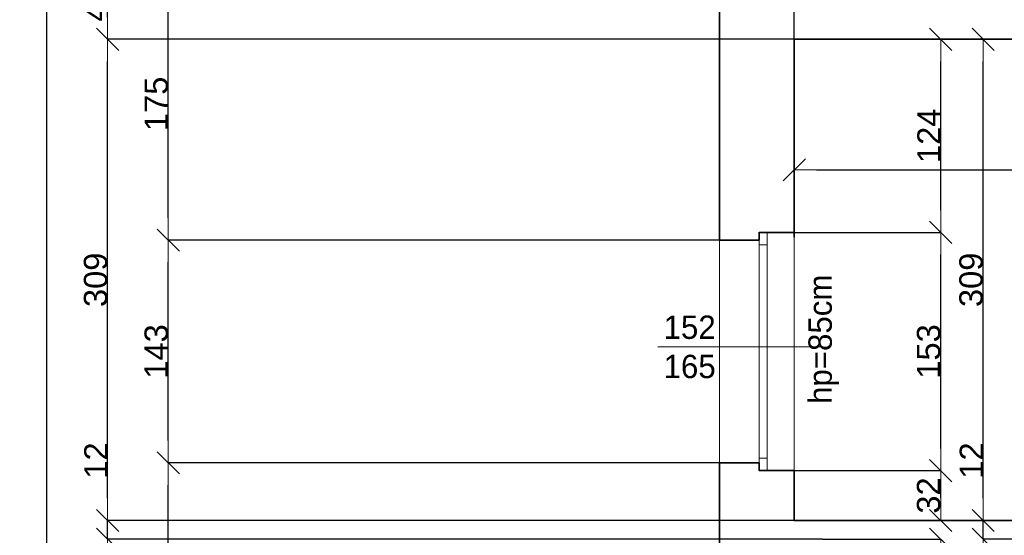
# Model space of a CAD drawing. Header units: metres. Extents: x 7506757 to 756746378, y 5735207 to 582114514.
# Tile 62 of 256: x 7522134 to 7528451, y 5867063 to 5870375. Entities that reach past the tile are written whole.
import ezdxf

# ---------------------------------------------------------------- set-up
doc = ezdxf.new("R2010")
doc.units = ezdxf.units.M
doc.header["$MEASUREMENT"] = 0
doc.header["$PDMODE"] = 2
doc.layers.get('0').update_dxf_attribs({"color": 250, "linetype": 'CONTINUOUS', "lineweight": 100, "plot": 0})
doc.layers.get('Defpoints').update_dxf_attribs({"linetype": 'CONTINUOUS'})
for name, color, linetype, lineweight in [('M_OCIANA6', 5, 'CONTINUOUS', 35), ('M_OPISY141', 7, 'CONTINUOUS', 0), ('m_umeblowanie1', 7, 'CONTINUOUS', 13), ('opis1', 7, 'CONTINUOUS', 13)]:
    doc.layers.add(name, color=color, linetype=linetype, lineweight=lineweight)
doc.layers.add('PWYMIAR', color=7, linetype='CONTINUOUS')
doc.styles.add('GENERATED_STYLE_1', font='arial.ttf')
doc.styles.add('GENERATED_STYLE_2', font='txt')
doc.dimstyles.new('GENERATED_STYLE__1', dxfattribs={"dimtxt": 150, "dimasz": 142.5, "dimexe": 0.18, "dimexo": 0, "dimgap": 0.09, "dimtad": 1, "dimdec": 0, "dimlfac": 0.1, "dimzin": 0, "dimdsep": 46, "dimtxsty": 'GENERATED_STYLE_1', "dimblk": 'ARROWHEAD_6', "dimblk1": 'ARROWHEAD_6', "dimblk2": 'ARROWHEAD_6', "dimcen": 0.09, "dimclrd": 251, "dimclre": 251, "dimclrt": 7, "dimazin": 0, "dimtfac": 1, "dimtdec": 4, "dimtmove": 0, "dimatfit": 3, "dimfxl": 0, "dimtolj": 1, "dimtzin": 0, "dimarcsym": 0})
doc.dimstyles.new('GENERATED_STYLE__2', dxfattribs={"dimtxt": 150, "dimasz": 142.5, "dimexe": 0.18, "dimexo": 0, "dimgap": 0.09, "dimtad": 1, "dimtih": 1, "dimtoh": 1, "dimdec": 0, "dimlfac": 0.1, "dimzin": 0, "dimdsep": 46, "dimtxsty": 'GENERATED_STYLE_1', "dimblk": 'ARROWHEAD_6', "dimblk1": 'ARROWHEAD_6', "dimblk2": 'ARROWHEAD_6', "dimcen": 0.09, "dimclrd": 251, "dimclre": 251, "dimclrt": 7, "dimazin": 0, "dimtfac": 1, "dimtdec": 4, "dimtmove": 0, "dimatfit": 3, "dimfxl": 0, "dimtolj": 1, "dimtzin": 0, "dimarcsym": 0})
doc.dimstyles.new('GENERATED_STYLE__3', dxfattribs={"dimtxt": 150, "dimasz": 142.5, "dimexe": 0.18, "dimexo": 0, "dimgap": 0.09, "dimtad": 1, "dimdec": 0, "dimlfac": 0.1, "dimzin": 0, "dimdsep": 46, "dimtxsty": 'GENERATED_STYLE_1', "dimblk": 'ARROWHEAD_6', "dimblk1": 'ARROWHEAD_6', "dimblk2": 'ARROWHEAD_6', "dimcen": 0.09, "dimclrd": 251, "dimclre": 251, "dimclrt": 7, "dimazin": 0, "dimtfac": 1, "dimtdec": 4, "dimtmove": 2, "dimatfit": 3, "dimfxl": 0, "dimtolj": 1, "dimtzin": 0, "dimarcsym": 0})

# ---------------------------------------------------------------- blocks, each defined once
blk = doc.blocks.new('ARROWHEAD_6')
at = {"color": 0, "linetype": 'Continuous', "lineweight": 0}
for p, q in [((-0.5, -0.5), (0.5, 0.5)), ((0, 0), (-1, 0))]:
    blk.add_line(p, q, dxfattribs=at)
blk = doc.blocks.new('*D4630')
at = {"layer": 'Defpoints', "color": 0, "linetype": 'Continuous', "transparency": 16777216}
for p in [(7527103.4, 5867479.1), (7528042.8, 5867479.1), (7527103.4, 5867159.1)]:
    blk.add_point(p, dxfattribs=at)
at = {"layer": 'PWYMIAR', "color": 251, "linetype": 'Continuous', "lineweight": -2, "transparency": 16777216}
for p, q in [((7527103.4, 5867479.1), (7528043, 5867479.1)), ((7528042.8, 5867301.6), (7528042.8, 5867336.6)), ((7527103.4, 5867159.1), (7528043, 5867159.1))]:
    blk.add_line(p, q, dxfattribs=at)
at = {"layer": 'PWYMIAR', "color": 251, "linetype": 'Continuous', "lineweight": -2, "transparency": 16777216, "xscale": 142.5, "yscale": 142.5, "zscale": 142.5}
for p, rotation in [((7528042.8, 5867479.1), 90), ((7528042.8, 5867159.1), 270)]:
    blk.add_blockref('ARROWHEAD_6', p, dxfattribs=dict(at, rotation=rotation))
at = {"layer": 'PWYMIAR', "color": 7, "linetype": 'Continuous', "lineweight": 13, "transparency": 16777216, "insert": (7527966.1, 5867319.1), "char_height": 150, "attachment_point": 5, "rotation": 90, "style": 'GENERATED_STYLE_1'}
blk.add_mtext('\\A1;32', dxfattribs=at)
blk = doc.blocks.new('*D4631')
at = {"layer": 'Defpoints', "color": 0, "linetype": 'Continuous', "transparency": 16777216}
for p in [(7527103.4, 5869009.1), (7528042.8, 5869009.1), (7527103.4, 5867479.1)]:
    blk.add_point(p, dxfattribs=at)
at = {"layer": 'PWYMIAR', "color": 251, "linetype": 'Continuous', "lineweight": -2, "transparency": 16777216}
for p, q in [((7527103.4, 5869009.1), (7528043, 5869009.1)), ((7528042.8, 5867621.6), (7528042.8, 5868866.6)), ((7527103.4, 5867479.1), (7528043, 5867479.1))]:
    blk.add_line(p, q, dxfattribs=at)
at = {"layer": 'PWYMIAR', "color": 251, "linetype": 'Continuous', "lineweight": -2, "transparency": 16777216, "xscale": 142.5, "yscale": 142.5, "zscale": 142.5}
for p, rotation in [((7528042.8, 5869009.1), 90), ((7528042.8, 5867479.1), 270)]:
    blk.add_blockref('ARROWHEAD_6', p, dxfattribs=dict(at, rotation=rotation))
at = {"layer": 'PWYMIAR', "color": 7, "linetype": 'Continuous', "lineweight": 13, "transparency": 16777216, "insert": (7527966.1, 5868244.1), "char_height": 150, "attachment_point": 5, "rotation": 90, "style": 'GENERATED_STYLE_1'}
blk.add_mtext('\\A1;153', dxfattribs=at)
blk = doc.blocks.new('*D4632')
at = {"layer": 'Defpoints', "color": 0, "linetype": 'Continuous', "transparency": 16777216}
for p in [(7527103.4, 5870249.1), (7528042.8, 5870249.1), (7527103.4, 5869009.1)]:
    blk.add_point(p, dxfattribs=at)
at = {"layer": 'PWYMIAR', "color": 251, "linetype": 'Continuous', "lineweight": -2, "transparency": 16777216}
for p, q in [((7527103.4, 5870249.1), (7528043, 5870249.1)), ((7528042.8, 5869151.6), (7528042.8, 5870106.6)), ((7527103.4, 5869009.1), (7528043, 5869009.1))]:
    blk.add_line(p, q, dxfattribs=at)
at = {"layer": 'PWYMIAR', "color": 251, "linetype": 'Continuous', "lineweight": -2, "transparency": 16777216, "xscale": 142.5, "yscale": 142.5, "zscale": 142.5}
for p, rotation in [((7528042.8, 5870249.1), 90), ((7528042.8, 5869009.1), 270)]:
    blk.add_blockref('ARROWHEAD_6', p, dxfattribs=dict(at, rotation=rotation))
at = {"layer": 'PWYMIAR', "color": 7, "linetype": 'Continuous', "lineweight": 13, "transparency": 16777216, "insert": (7527967.4, 5869629.1), "char_height": 150, "attachment_point": 5, "rotation": 90, "style": 'GENERATED_STYLE_1'}
blk.add_mtext('\\A1;124', dxfattribs=at)
blk = doc.blocks.new('*D4633')
at = {"layer": 'Defpoints', "color": 0, "linetype": 'Continuous', "transparency": 16777216}
for p in [(7528314.9, 5867039.1), (7530513.4, 5867039.1), (7532353.4, 5863779.1)]:
    blk.add_point(p, dxfattribs=at)
at = {"layer": 'PWYMIAR', "color": 251, "linetype": 'Continuous', "lineweight": -2, "transparency": 16777216}
for p, q in [((7530513.4, 5867039.1), (7528314.7, 5867039.1)), ((7528314.9, 5863921.6), (7528314.9, 5866896.6)), ((7532353.4, 5863779.1), (7528314.7, 5863779.1))]:
    blk.add_line(p, q, dxfattribs=at)
at = {"layer": 'PWYMIAR', "color": 251, "linetype": 'Continuous', "lineweight": -2, "transparency": 16777216, "xscale": 142.5, "yscale": 142.5, "zscale": 142.5}
for p, rotation in [((7528314.9, 5867039.1), 90), ((7528314.9, 5863779.1), 270)]:
    blk.add_blockref('ARROWHEAD_6', p, dxfattribs=dict(at, rotation=rotation))
at = {"layer": 'PWYMIAR', "color": 7, "linetype": 'Continuous', "lineweight": 13, "transparency": 16777216, "insert": (7528238.1, 5865409.1), "char_height": 150, "attachment_point": 5, "rotation": 90, "style": 'GENERATED_STYLE_1'}
blk.add_mtext('\\A1;326', dxfattribs=at)
blk = doc.blocks.new('*D4634')
at = {"layer": 'Defpoints', "color": 0, "linetype": 'Continuous', "transparency": 16777216}
for p in [(7527103.4, 5867159.1), (7528314.9, 5867159.1), (7530513.4, 5867039.1)]:
    blk.add_point(p, dxfattribs=at)
at = {"layer": 'PWYMIAR', "color": 251, "linetype": 'Continuous', "lineweight": -2, "transparency": 16777216}
for p, q in [((7528314.9, 5867301.6), (7528314.9, 5867643.5)), ((7527103.4, 5867159.1), (7528315, 5867159.1)), ((7528314.9, 5867039.1), (7528314.9, 5867159.1)), ((7530513.4, 5867039.1), (7528314.7, 5867039.1)), ((7528314.9, 5866896.6), (7528314.9, 5866754.1))]:
    blk.add_line(p, q, dxfattribs=at)
at = {"layer": 'PWYMIAR', "color": 251, "linetype": 'Continuous', "lineweight": -2, "transparency": 16777216, "xscale": 142.5, "yscale": 142.5, "zscale": 142.5}
for p, rotation in [((7528314.9, 5867159.1), 270), ((7528314.9, 5867039.1), 90)]:
    blk.add_blockref('ARROWHEAD_6', p, dxfattribs=dict(at, rotation=rotation))
at = {"layer": 'PWYMIAR', "color": 7, "linetype": 'Continuous', "lineweight": 13, "transparency": 16777216, "insert": (7528239.5, 5867543.8), "char_height": 150, "attachment_point": 5, "rotation": 90, "style": 'GENERATED_STYLE_1'}
blk.add_mtext('\\A1;12', dxfattribs=at)
blk = doc.blocks.new('*D4635')
at = {"layer": 'Defpoints', "color": 0, "linetype": 'Continuous', "transparency": 16777216}
for p in [(7527103.4, 5870249.1), (7528314.9, 5870249.1), (7527103.4, 5867159.1)]:
    blk.add_point(p, dxfattribs=at)
at = {"layer": 'PWYMIAR', "color": 251, "linetype": 'Continuous', "lineweight": -2, "transparency": 16777216}
for p, q in [((7527103.4, 5870249.1), (7528315, 5870249.1)), ((7528314.9, 5867301.6), (7528314.9, 5870106.6)), ((7527103.4, 5867159.1), (7528315, 5867159.1))]:
    blk.add_line(p, q, dxfattribs=at)
at = {"layer": 'PWYMIAR', "color": 251, "linetype": 'Continuous', "lineweight": -2, "transparency": 16777216, "xscale": 142.5, "yscale": 142.5, "zscale": 142.5}
for p, rotation in [((7528314.9, 5870249.1), 90), ((7528314.9, 5867159.1), 270)]:
    blk.add_blockref('ARROWHEAD_6', p, dxfattribs=dict(at, rotation=rotation))
at = {"layer": 'PWYMIAR', "color": 7, "linetype": 'Continuous', "lineweight": 13, "transparency": 16777216, "insert": (7528238.1, 5868704.1), "char_height": 150, "attachment_point": 5, "rotation": 90, "style": 'GENERATED_STYLE_1'}
blk.add_mtext('\\A1;309', dxfattribs=at)
blk = doc.blocks.new('*D4636')
at = {"layer": 'Defpoints', "color": 0, "linetype": 'Continuous', "transparency": 16777216}
for p in [(7527103.4, 5870249.1), (7532353.4, 5870249.1), (7532353.4, 5869410.8)]:
    blk.add_point(p, dxfattribs=at)
at = {"layer": 'PWYMIAR', "color": 251, "linetype": 'Continuous', "lineweight": -2, "transparency": 16777216}
for p, q in [((7527103.4, 5870249.1), (7527103.4, 5869410.6)), ((7532353.4, 5870249.1), (7532353.4, 5869410.6)), ((7527245.9, 5869410.8), (7532210.9, 5869410.8))]:
    blk.add_line(p, q, dxfattribs=at)
at = {"layer": 'PWYMIAR', "color": 251, "linetype": 'Continuous', "lineweight": -2, "transparency": 16777216, "xscale": 142.5, "yscale": 142.5, "zscale": 142.5, "rotation": 180}
blk.add_blockref('ARROWHEAD_6', (7527103.4, 5869410.8), dxfattribs=at)
at = {"layer": 'PWYMIAR', "color": 251, "linetype": 'Continuous', "lineweight": -2, "transparency": 16777216, "xscale": 142.5, "yscale": 142.5, "zscale": 142.5}
blk.add_blockref('ARROWHEAD_6', (7532353.4, 5869410.8), dxfattribs=at)
at = {"layer": 'PWYMIAR', "color": 7, "linetype": 'Continuous', "lineweight": 13, "transparency": 16777216, "insert": (7529728.4, 5869487.5), "char_height": 150, "attachment_point": 5, "style": 'GENERATED_STYLE_1'}
blk.add_mtext('\\A1;525', dxfattribs=at)
blk = doc.blocks.new('*D4640')
at = {"layer": 'Defpoints', "color": 0, "linetype": 'Continuous', "transparency": 16777216}
for p in [(7527283.4, 5867039.1), (7528043, 5867039.1), (7527283.4, 5866519.1)]:
    blk.add_point(p, dxfattribs=at)
at = {"layer": 'PWYMIAR', "color": 251, "linetype": 'Continuous', "lineweight": -2, "transparency": 16777216}
for p, q in [((7527283.4, 5867039.1), (7528043.1, 5867039.1)), ((7528043, 5866661.6), (7528043, 5866896.6)), ((7527283.4, 5866519.1), (7528043.1, 5866519.1))]:
    blk.add_line(p, q, dxfattribs=at)
at = {"layer": 'PWYMIAR', "color": 251, "linetype": 'Continuous', "lineweight": -2, "transparency": 16777216, "xscale": 142.5, "yscale": 142.5, "zscale": 142.5}
for p, rotation in [((7528043, 5867039.1), 90), ((7528043, 5866519.1), 270)]:
    blk.add_blockref('ARROWHEAD_6', p, dxfattribs=dict(at, rotation=rotation))
at = {"layer": 'PWYMIAR', "color": 7, "linetype": 'Continuous', "lineweight": 13, "transparency": 16777216, "insert": (7527966.3, 5866779.1), "char_height": 150, "attachment_point": 5, "rotation": 90, "style": 'GENERATED_STYLE_1'}
blk.add_mtext('\\A1;52', dxfattribs=at)
blk = doc.blocks.new('*D4892')
at = {"layer": 'Defpoints', "color": 0, "linetype": 'Continuous', "transparency": 16777216}
for p in [(7523087.3, 5867529.1), (7526623.4, 5867529.1), (7526623.4, 5865759.1)]:
    blk.add_point(p, dxfattribs=at)
at = {"layer": 'PWYMIAR', "color": 251, "linetype": 'Continuous', "lineweight": -2, "transparency": 16777216}
for p, q in [((7526623.4, 5867529.1), (7523087.1, 5867529.1)), ((7523087.3, 5865901.6), (7523087.3, 5867386.6)), ((7526623.4, 5865759.1), (7523087.1, 5865759.1))]:
    blk.add_line(p, q, dxfattribs=at)
at = {"layer": 'PWYMIAR', "color": 251, "linetype": 'Continuous', "lineweight": -2, "transparency": 16777216, "xscale": 142.5, "yscale": 142.5, "zscale": 142.5}
for p, rotation in [((7523087.3, 5867529.1), 90), ((7523087.3, 5865759.1), 270)]:
    blk.add_blockref('ARROWHEAD_6', p, dxfattribs=dict(at, rotation=rotation))
at = {"layer": 'PWYMIAR', "color": 7, "linetype": 'Continuous', "lineweight": 13, "transparency": 16777216, "insert": (7523011.9, 5866644.1), "char_height": 150, "attachment_point": 5, "rotation": 90, "style": 'GENERATED_STYLE_1'}
blk.add_mtext('\\A1;177', dxfattribs=at)
blk = doc.blocks.new('*D4893')
at = {"layer": 'Defpoints', "color": 0, "linetype": 'Continuous', "transparency": 16777216}
for p in [(7523087.3, 5868959.1), (7526623.4, 5868959.1), (7526623.4, 5867529.1)]:
    blk.add_point(p, dxfattribs=at)
at = {"layer": 'PWYMIAR', "color": 251, "linetype": 'Continuous', "lineweight": -2, "transparency": 16777216}
for p, q in [((7526623.4, 5868959.1), (7523087.1, 5868959.1)), ((7523087.3, 5867671.6), (7523087.3, 5868816.6)), ((7526623.4, 5867529.1), (7523087.1, 5867529.1))]:
    blk.add_line(p, q, dxfattribs=at)
at = {"layer": 'PWYMIAR', "color": 251, "linetype": 'Continuous', "lineweight": -2, "transparency": 16777216, "xscale": 142.5, "yscale": 142.5, "zscale": 142.5}
for p, rotation in [((7523087.3, 5868959.1), 90), ((7523087.3, 5867529.1), 270)]:
    blk.add_blockref('ARROWHEAD_6', p, dxfattribs=dict(at, rotation=rotation))
at = {"layer": 'PWYMIAR', "color": 7, "linetype": 'Continuous', "lineweight": 13, "transparency": 16777216, "insert": (7523010.5, 5868244.1), "char_height": 150, "attachment_point": 5, "rotation": 90, "style": 'GENERATED_STYLE_1'}
blk.add_mtext('\\A1;143', dxfattribs=at)
blk = doc.blocks.new('*D4894')
at = {"layer": 'Defpoints', "color": 0, "linetype": 'Continuous', "transparency": 16777216}
for p in [(7523087.3, 5870709.1), (7526623.4, 5870709.1), (7526623.4, 5868959.1)]:
    blk.add_point(p, dxfattribs=at)
at = {"layer": 'PWYMIAR', "color": 251, "linetype": 'Continuous', "lineweight": -2, "transparency": 16777216}
for p, q in [((7526623.4, 5870709.1), (7523087.1, 5870709.1)), ((7523087.3, 5869101.6), (7523087.3, 5870566.6)), ((7526623.4, 5868959.1), (7523087.1, 5868959.1))]:
    blk.add_line(p, q, dxfattribs=at)
at = {"layer": 'PWYMIAR', "color": 251, "linetype": 'Continuous', "lineweight": -2, "transparency": 16777216, "xscale": 142.5, "yscale": 142.5, "zscale": 142.5}
for p, rotation in [((7523087.3, 5870709.1), 90), ((7523087.3, 5868959.1), 270)]:
    blk.add_blockref('ARROWHEAD_6', p, dxfattribs=dict(at, rotation=rotation))
at = {"layer": 'PWYMIAR', "color": 7, "linetype": 'Continuous', "lineweight": 13, "transparency": 16777216, "insert": (7523010.6, 5869834.1), "char_height": 150, "attachment_point": 5, "rotation": 90, "style": 'GENERATED_STYLE_1'}
blk.add_mtext('\\A1;175', dxfattribs=at)
blk = doc.blocks.new('*D4904')
at = {"layer": 'Defpoints', "color": 0, "linetype": 'Continuous', "transparency": 16777216}
for p in [(7522698.1, 5867039.1), (7527283.4, 5867039.1), (7527103.4, 5863779.1)]:
    blk.add_point(p, dxfattribs=at)
at = {"layer": 'PWYMIAR', "color": 251, "linetype": 'Continuous', "lineweight": -2, "transparency": 16777216}
for p, q in [((7527283.4, 5867039.1), (7522697.9, 5867039.1)), ((7522698.1, 5863921.6), (7522698.1, 5866896.6)), ((7527103.4, 5863779.1), (7522697.9, 5863779.1))]:
    blk.add_line(p, q, dxfattribs=at)
at = {"layer": 'PWYMIAR', "color": 251, "linetype": 'Continuous', "lineweight": -2, "transparency": 16777216, "xscale": 142.5, "yscale": 142.5, "zscale": 142.5}
for p, rotation in [((7522698.1, 5867039.1), 90), ((7522698.1, 5863779.1), 270)]:
    blk.add_blockref('ARROWHEAD_6', p, dxfattribs=dict(at, rotation=rotation))
at = {"layer": 'PWYMIAR', "color": 7, "linetype": 'Continuous', "lineweight": 13, "transparency": 16777216, "insert": (7522621.4, 5865409.1), "char_height": 150, "attachment_point": 5, "rotation": 90, "style": 'GENERATED_STYLE_1'}
blk.add_mtext('\\A1;326', dxfattribs=at)
blk = doc.blocks.new('*D4905')
at = {"layer": 'Defpoints', "color": 0, "linetype": 'Continuous', "transparency": 16777216}
for p in [(7522698.1, 5867159.1), (7527103.4, 5867159.1), (7527283.4, 5867039.1)]:
    blk.add_point(p, dxfattribs=at)
at = {"layer": 'PWYMIAR', "color": 251, "linetype": 'Continuous', "lineweight": -2, "transparency": 16777216}
for p, q in [((7522698.1, 5867301.6), (7522698.1, 5867643.5)), ((7527103.4, 5867159.1), (7522697.9, 5867159.1)), ((7522698.1, 5867039.1), (7522698.1, 5867159.1)), ((7527283.4, 5867039.1), (7522697.9, 5867039.1)), ((7522698.1, 5866896.6), (7522698.1, 5866754.1))]:
    blk.add_line(p, q, dxfattribs=at)
at = {"layer": 'PWYMIAR', "color": 251, "linetype": 'Continuous', "lineweight": -2, "transparency": 16777216, "xscale": 142.5, "yscale": 142.5, "zscale": 142.5}
for p, rotation in [((7522698.1, 5867159.1), 270), ((7522698.1, 5867039.1), 90)]:
    blk.add_blockref('ARROWHEAD_6', p, dxfattribs=dict(at, rotation=rotation))
at = {"layer": 'PWYMIAR', "color": 7, "linetype": 'Continuous', "lineweight": 13, "transparency": 16777216, "insert": (7522622.7, 5867543.8), "char_height": 150, "attachment_point": 5, "rotation": 90, "style": 'GENERATED_STYLE_1'}
blk.add_mtext('\\A1;12', dxfattribs=at)
blk = doc.blocks.new('*D4906')
at = {"layer": 'Defpoints', "color": 0, "linetype": 'Continuous', "transparency": 16777216}
for p in [(7522698.1, 5870249.1), (7527103.4, 5870249.1), (7527103.4, 5867159.1)]:
    blk.add_point(p, dxfattribs=at)
at = {"layer": 'PWYMIAR', "color": 251, "linetype": 'Continuous', "lineweight": -2, "transparency": 16777216}
for p, q in [((7527103.4, 5870249.1), (7522697.9, 5870249.1)), ((7522698.1, 5867301.6), (7522698.1, 5870106.6)), ((7527103.4, 5867159.1), (7522697.9, 5867159.1))]:
    blk.add_line(p, q, dxfattribs=at)
at = {"layer": 'PWYMIAR', "color": 251, "linetype": 'Continuous', "lineweight": -2, "transparency": 16777216, "xscale": 142.5, "yscale": 142.5, "zscale": 142.5}
for p, rotation in [((7522698.1, 5870249.1), 90), ((7522698.1, 5867159.1), 270)]:
    blk.add_blockref('ARROWHEAD_6', p, dxfattribs=dict(at, rotation=rotation))
at = {"layer": 'PWYMIAR', "color": 7, "linetype": 'Continuous', "lineweight": 13, "transparency": 16777216, "insert": (7522621.4, 5868704.1), "char_height": 150, "attachment_point": 5, "rotation": 90, "style": 'GENERATED_STYLE_1'}
blk.add_mtext('\\A1;309', dxfattribs=at)
blk = doc.blocks.new('*D4907')
at = {"layer": 'Defpoints', "color": 0, "linetype": 'Continuous', "transparency": 16777216}
for p in [(7522698.1, 5870709.1), (7526623.4, 5870709.1), (7527103.4, 5870249.1)]:
    blk.add_point(p, dxfattribs=at)
at = {"layer": 'PWYMIAR', "color": 251, "linetype": 'Continuous', "lineweight": -2, "transparency": 16777216}
for p, q in [((7526623.4, 5870709.1), (7522697.9, 5870709.1)), ((7522698.1, 5870391.6), (7522698.1, 5870566.6)), ((7527103.4, 5870249.1), (7522697.9, 5870249.1))]:
    blk.add_line(p, q, dxfattribs=at)
at = {"layer": 'PWYMIAR', "color": 251, "linetype": 'Continuous', "lineweight": -2, "transparency": 16777216, "xscale": 142.5, "yscale": 142.5, "zscale": 142.5}
for p, rotation in [((7522698.1, 5870709.1), 90), ((7522698.1, 5870249.1), 270)]:
    blk.add_blockref('ARROWHEAD_6', p, dxfattribs=dict(at, rotation=rotation))
at = {"layer": 'PWYMIAR', "color": 7, "linetype": 'Continuous', "lineweight": 13, "transparency": 16777216, "insert": (7522621.4, 5870479.1), "char_height": 150, "attachment_point": 5, "rotation": 90, "style": 'GENERATED_STYLE_1'}
blk.add_mtext('\\A1;46', dxfattribs=at)
blk = doc.blocks.new('*D4910')
at = {"layer": 'Defpoints', "color": 0, "linetype": 'Continuous', "transparency": 16777216}
for p in [(7522308.9, 5870709.1), (7526623.4, 5870709.1), (7526623.4, 5853409.1)]:
    blk.add_point(p, dxfattribs=at)
at = {"layer": 'PWYMIAR', "color": 251, "linetype": 'Continuous', "lineweight": -2, "transparency": 16777216}
for p, q in [((7526623.4, 5870709.1), (7522308.8, 5870709.1)), ((7522308.9, 5853551.6), (7522308.9, 5870566.6)), ((7526623.4, 5853409.1), (7522308.8, 5853409.1))]:
    blk.add_line(p, q, dxfattribs=at)
at = {"layer": 'PWYMIAR', "color": 251, "linetype": 'Continuous', "lineweight": -2, "transparency": 16777216, "xscale": 142.5, "yscale": 142.5, "zscale": 142.5}
for p, rotation in [((7522308.9, 5870709.1), 90), ((7522308.9, 5853409.1), 270)]:
    blk.add_blockref('ARROWHEAD_6', p, dxfattribs=dict(at, rotation=rotation))
at = {"layer": 'PWYMIAR', "color": 7, "linetype": 'Continuous', "lineweight": 13, "transparency": 16777216, "insert": (7522232.2, 5862059.1), "char_height": 150, "attachment_point": 5, "rotation": 90, "style": 'GENERATED_STYLE_1'}
blk.add_mtext('\\A1;1730', dxfattribs=at)
blk = doc.blocks.new('*D4929')
at = {"layer": 'Defpoints', "color": 0, "linetype": 'Continuous', "transparency": 16777216}
for p in [(7527103.4, 5874925), (7526623.4, 5870709.1), (7527103.4, 5870249.1)]:
    blk.add_point(p, dxfattribs=at)
at = {"layer": 'PWYMIAR', "color": 251, "linetype": 'Continuous', "lineweight": -2, "transparency": 16777216}
for p, q in [((7526623.4, 5870709.1), (7526623.4, 5874925.2)), ((7526765.9, 5874925), (7526960.9, 5874925)), ((7527103.4, 5870249.1), (7527103.4, 5874925.2))]:
    blk.add_line(p, q, dxfattribs=at)
at = {"layer": 'PWYMIAR', "color": 251, "linetype": 'Continuous', "lineweight": -2, "transparency": 16777216, "xscale": 142.5, "yscale": 142.5, "zscale": 142.5, "rotation": 180}
blk.add_blockref('ARROWHEAD_6', (7526623.4, 5874925), dxfattribs=at)
at = {"layer": 'PWYMIAR', "color": 251, "linetype": 'Continuous', "lineweight": -2, "transparency": 16777216, "xscale": 142.5, "yscale": 142.5, "zscale": 142.5}
blk.add_blockref('ARROWHEAD_6', (7527103.4, 5874925), dxfattribs=at)
at = {"layer": 'PWYMIAR', "color": 7, "linetype": 'Continuous', "lineweight": 13, "transparency": 16777216, "insert": (7526863.4, 5875001.7), "char_height": 150, "attachment_point": 5, "style": 'GENERATED_STYLE_1'}
blk.add_mtext('\\A1;48', dxfattribs=at)
blk = doc.blocks.new('*D4930')
at = {"layer": 'Defpoints', "color": 0, "linetype": 'Continuous', "transparency": 16777216}
for p in [(7532353.4, 5874925), (7527103.4, 5870249.1), (7532353.4, 5870249.1)]:
    blk.add_point(p, dxfattribs=at)
at = {"layer": 'PWYMIAR', "color": 251, "linetype": 'Continuous', "lineweight": -2, "transparency": 16777216}
for p, q in [((7527103.4, 5870249.1), (7527103.4, 5874925.2)), ((7527245.9, 5874925), (7532210.9, 5874925)), ((7532353.4, 5870249.1), (7532353.4, 5874925.2))]:
    blk.add_line(p, q, dxfattribs=at)
at = {"layer": 'PWYMIAR', "color": 251, "linetype": 'Continuous', "lineweight": -2, "transparency": 16777216, "xscale": 142.5, "yscale": 142.5, "zscale": 142.5, "rotation": 180}
blk.add_blockref('ARROWHEAD_6', (7527103.4, 5874925), dxfattribs=at)
at = {"layer": 'PWYMIAR', "color": 251, "linetype": 'Continuous', "lineweight": -2, "transparency": 16777216, "xscale": 142.5, "yscale": 142.5, "zscale": 142.5}
blk.add_blockref('ARROWHEAD_6', (7532353.4, 5874925), dxfattribs=at)
at = {"layer": 'PWYMIAR', "color": 7, "linetype": 'Continuous', "lineweight": 13, "transparency": 16777216, "insert": (7529728.4, 5875001.7), "char_height": 150, "attachment_point": 5, "style": 'GENERATED_STYLE_1'}
blk.add_mtext('\\A1;525', dxfattribs=at)

msp = doc.modelspace()

# ---------------------------------------------------------------- linework, layer by layer
at = {"layer": 'M_OCIANA6', "linetype": 'Continuous'}
for p, q in [((7526623.4, 5868959.1), (7526623.4, 5870709.1)), ((7527103.4, 5870249.1), (7532353.4, 5870249.1)), ((7527103.4, 5868979.1), (7527103.4, 5870249.1)), ((7526878.4, 5869009.1), (7527103.4, 5869009.1)), ((7527103.4, 5869009.1), (7526878.4, 5869009.1)), ((7526878.4, 5869009.1), (7526878.4, 5868959.1)), ((7526878.4, 5868959.1), (7526623.4, 5868959.1)), ((7526623.4, 5865759.1), (7526623.4, 5867529.1)), ((7526878.4, 5867529.1), (7526623.4, 5867529.1)), ((7526878.4, 5867479.1), (7526878.4, 5867529.1)), ((7526878.4, 5867479.1), (7527103.4, 5867479.1)), ((7527103.4, 5867479.1), (7526878.4, 5867479.1)), ((7527103.4, 5867159.1), (7527103.4, 5867479.1)), ((7527103.4, 5867159.1), (7530513.4, 5867159.1))]:
    msp.add_line(p, q, dxfattribs=at)
for p in [(7526878.4, 5869009.1), (7526878.4, 5867479.1)]:
    msp.add_point(p, dxfattribs=at)
at = {"layer": 'M_OPISY141', "linetype": 'Continuous'}
msp.add_line((7526228.4, 5868274.1), (7527283.3, 5868274.1), dxfattribs=at)
at = {"layer": 'm_umeblowanie1', "linetype": 'Continuous'}
for p, q in [((7526928.4, 5867479.1), (7526928.4, 5869009.1)), ((7527103.4, 5867479.1), (7527103.4, 5869009.1)), ((7526623.4, 5867529.1), (7526623.4, 5868959.1)), ((7526878.4, 5867529.1), (7526878.4, 5868959.1)), ((7526878.4, 5868929.1), (7526928.4, 5868929.1)), ((7526878.4, 5867559.1), (7526928.4, 5867559.1))]:
    msp.add_line(p, q, dxfattribs=at)

# ---------------------------------------------------------------- texts
at = {"layer": 'opis1', "linetype": 'Continuous', "insert": (7527194.2, 5868737.7), "char_height": 150, "attachment_point": 3, "rotation": 90, "style": 'GENERATED_STYLE_2'}
msp.add_mtext('{hp=85cm}', dxfattribs=at)
at = {"layer": 'opis1', "linetype": 'Continuous', "insert": (7526264.6, 5868474.9), "char_height": 150, "width": 349.992, "attachment_point": 1, "line_spacing_factor": 1.007581, "style": 'GENERATED_STYLE_2'}
msp.add_mtext('{152\\P165}', dxfattribs=at)

# ---------------------------------------------------------------- dimensions: what is measured, and where the dimension line sits
at = {"layer": 'PWYMIAR', "color": 251, "linetype": 'Continuous', "lineweight": 13}
for base, p1, p2, picture, middle in [((7527103.4, 5874925), (7526623.4, 5870709.1), (7527103.4, 5870249.1), '*D4929', (7526863.4, 5875001.7)), ((7532353.4, 5874925), (7527103.4, 5870249.1), (7532353.4, 5870249.1), '*D4930', (7529728.4, 5875001.7)), ((7532353.4, 5869410.8), (7527103.4, 5870249.1), (7532353.4, 5870249.1), '*D4636', (7529728.4, 5869487.5))]:
    dim = msp.add_linear_dim(base=base, p1=p1, p2=p2, dimstyle='GENERATED_STYLE__2', dxfattribs=at)
    dim.commit()
    dim.dimension.update_dxf_attribs({"geometry": picture, "text_midpoint": middle})
for base, p1, p2, dimstyle, picture, middle in [((7522308.9, 5870709.1), (7526623.4, 5853409.1), (7526623.4, 5870709.1), 'GENERATED_STYLE__1', '*D4910', (7522232.2, 5862059.1)), ((7522698.1, 5870709.1), (7527103.4, 5870249.1), (7526623.4, 5870709.1), 'GENERATED_STYLE__1', '*D4907', (7522621.4, 5870479.1)), ((7523087.3, 5870709.1), (7526623.4, 5868959.1), (7526623.4, 5870709.1), 'GENERATED_STYLE__1', '*D4894', (7523010.6, 5869834.1)), ((7522698.1, 5870249.1), (7527103.4, 5867159.1), (7527103.4, 5870249.1), 'GENERATED_STYLE__1', '*D4906', (7522621.4, 5868704.1)), ((7528042.8, 5870249.1), (7527103.4, 5869009.1), (7527103.4, 5870249.1), 'GENERATED_STYLE__3', '*D4632', (7527967.4, 5869629.1)), ((7528314.9, 5870249.1), (7527103.4, 5867159.1), (7527103.4, 5870249.1), 'GENERATED_STYLE__1', '*D4635', (7528238.1, 5868704.1)), ((7528042.8, 5869009.1), (7527103.4, 5867479.1), (7527103.4, 5869009.1), 'GENERATED_STYLE__1', '*D4631', (7527966.1, 5868244.1)), ((7523087.3, 5868959.1), (7526623.4, 5867529.1), (7526623.4, 5868959.1), 'GENERATED_STYLE__1', '*D4893', (7523010.5, 5868244.1)), ((7522698.1, 5867159.1), (7527283.4, 5867039.1), (7527103.4, 5867159.1), 'GENERATED_STYLE__1', '*D4905', (7522622.7, 5867543.8)), ((7523087.3, 5867529.1), (7526623.4, 5865759.1), (7526623.4, 5867529.1), 'GENERATED_STYLE__1', '*D4892', (7523011.9, 5866644.1)), ((7528314.9, 5867159.1), (7530513.4, 5867039.1), (7527103.4, 5867159.1), 'GENERATED_STYLE__1', '*D4634', (7528239.5, 5867543.8)), ((7528042.8, 5867479.1), (7527103.4, 5867159.1), (7527103.4, 5867479.1), 'GENERATED_STYLE__1', '*D4630', (7527966.1, 5867319.1)), ((7522698.1, 5867039.1), (7527103.4, 5863779.1), (7527283.4, 5867039.1), 'GENERATED_STYLE__1', '*D4904', (7522621.4, 5865409.1)), ((7528043, 5867039.1), (7527283.4, 5866519.1), (7527283.4, 5867039.1), 'GENERATED_STYLE__1', '*D4640', (7527966.3, 5866779.1)), ((7528314.9, 5867039.1), (7532353.4, 5863779.1), (7530513.4, 5867039.1), 'GENERATED_STYLE__1', '*D4633', (7528238.1, 5865409.1))]:
    dim = msp.add_linear_dim(base=base, p1=p1, p2=p2, angle=90, dimstyle=dimstyle, dxfattribs=at)
    dim.commit()
    dim.dimension.update_dxf_attribs({"geometry": picture, "text_midpoint": middle})

doc.saveas('drawing.dxf')
